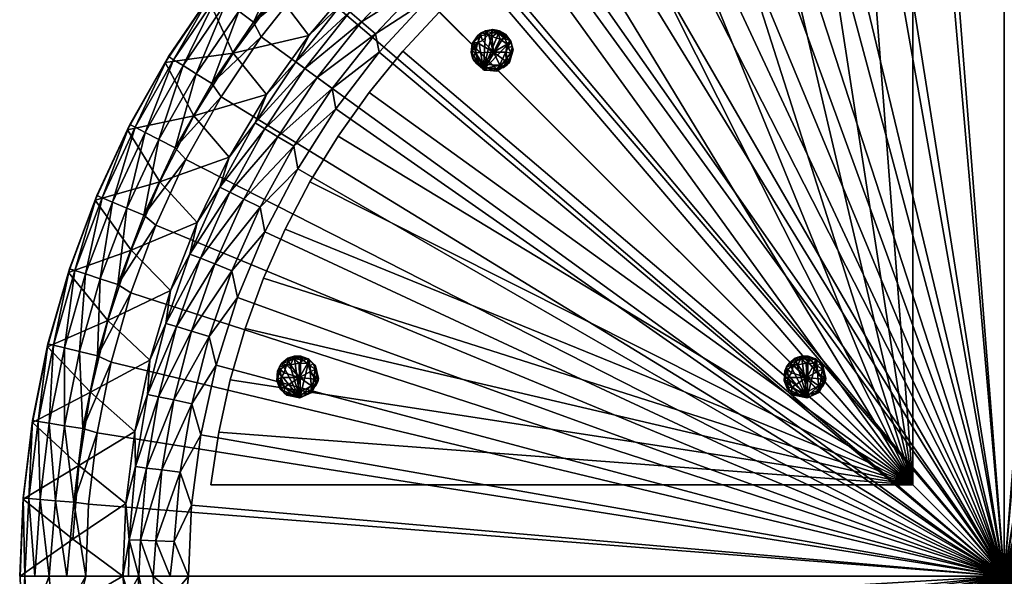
# Model space of a CAD drawing. Header units: millimetres. Extents: x -587 to 597, y -588 to 596.
# Tile 3 of 5: x -587 to 5, y 4 to 339. Entities that reach past the tile are written whole.
import ezdxf

# ---------------------------------------------------------------- set-up
doc = ezdxf.new("R2010")
doc.units = ezdxf.units.MM
doc.layers.get('0').update_dxf_attribs({"true_color": 0x5890e1})

msp = doc.modelspace()

# ---------------------------------------------------------------- meshes
at = {"color": 41, "true_color": 0xfcecad}
mesh = msp.add_polyface(dxfattribs=at)
corners = [(-38.89, 531.87, 40.3), (4.88, 533.68, 40.3), (-6.15, 530.22, 29.89), (4.88, 530.24, 29.71), (4.88, 524.02, 20.48), (-6.01, 523.5, 20.03), (4.88, 515.49, 13.32), (-5.81, 514.18, 12.6), (4.88, 505.32, 8.79), (-5.58, 503.08, 8.24), (4.88, 494.29, 7.24), (-37.89, 492.42, 7.24), (-47.34, 500.46, 8.24), (-80.33, 486.84, 7.24), (-88.73, 494.34, 8.24), (-122.12, 477.57, 7.24), (-90.81, 505.25, 12.6), (-92.56, 514.4, 20.03), (-48.5, 511.49, 12.6), (-93.82, 521, 29.89), (-49.48, 520.77, 20.03), (-125.25, 517.46, 40.3), (-82.37, 526.45, 40.3), (-50.18, 527.45, 29.89), (4.88, 3.61, 437.24), (4.88, 595.4, 390.3), (4.88, 556.01, 437.24), (-6.27, 564.14, 213.65), (-50.77, 561.48, 213.65), (-94.91, 555.3, 213.65)]
mesh.append_faces([[corners[k] for k in face] for face in [(24, 25, 26)]], dxfattribs={"vtx0": -1, "vtx1": -1, "color": 41})
mesh.append_faces([[corners[k] for k in face] for face in [(2, 4, 5), (5, 6, 7), (7, 8, 9), (9, 11, 12), (12, 13, 14), (14, 16, 12), (16, 17, 18), (16, 18, 12), (12, 18, 9), (17, 19, 20), (17, 20, 18), (18, 20, 7), (18, 7, 9), (19, 22, 23), (19, 23, 20), (20, 23, 5), (20, 5, 7), (23, 0, 2), (23, 2, 5)]], dxfattribs={"vtx0": -1, "vtx1": -1, "vtx2": -1, "color": 41})
mesh.append_faces([[corners[k] for k in face] for face in [(2, 1, 3), (2, 3, 4), (5, 4, 6), (7, 6, 8), (9, 8, 10), (9, 10, 11), (12, 11, 13), (14, 13, 15), (10, 6, 4), (10, 4, 3), (24, 1, 25), (27, 1, 0), (28, 0, 22), (29, 22, 21)]], dxfattribs={"vtx0": -1, "vtx2": -1, "color": 41})
mesh.append_faces([[corners[k] for k in face] for face in [(8, 6, 10)]], dxfattribs={"vtx1": -1, "color": 41})
mesh.append_faces([[corners[k] for k in face] for face in [(0, 1, 2), (21, 22, 19), (22, 0, 23), (3, 1, 10)]], dxfattribs={"vtx1": -1, "vtx2": -1, "color": 41})
mesh = msp.add_polyface(dxfattribs=at)
corners = [(4.88, 533.68, 40.3), (4.88, 3.61, 437.24), (4.88, 595.4, 390.3), (4.88, 3.61, 7.24), (188.79, 468.11, 8.24), (227.01, 451.09, 8.24), (222.26, 521.11, 436.24), (180.45, 536.74, 436.24), (534.96, 3.61, 40.3), (486.06, 137.95, 8.24), (495.62, 97.22, 8.24), (435.66, 363.45, 436.24), (405.71, 396.54, 436.24), (361.82, 353.15, 8.24), (389.82, 322.05, 8.24), (429.83, 248.95, 7.24), (456.92, 216.32, 8.24), (4.88, 494.29, 7.24), (47.65, 492.42, 7.24), (301.48, 480.14, 436.24), (262.68, 502.2, 436.24), (49.48, 563.13, 436.24), (4.88, 556.01, 437.24), (298.53, 407.78, 8.24), (331.32, 381.79, 8.24), (137.54, 549.01, 436.24), (93.79, 557.82, 436.24), (473.13, 177.75, 8.24), (373.22, 427.14, 436.24), (338.41, 455.07, 436.24), (487.22, 290.68, 436.24), (462.89, 328.09, 436.24), (501.73, 55.83, 8.24), (495.57, 3.61, 7.24), (415.12, 288.73, 8.24), (90.09, 486.84, 7.24), (149.28, 481.87, 8.24), (263.68, 430.93, 8.24), (508.5, 251.45, 436.24), (344.66, 397.25, 20.03), (310.53, 424.3, 20.03)]
mesh.append_faces([[corners[k] for k in face] for face in [(0, 1, 2), (0, 3, 1), (3, 4, 5), (6, 7, 1), (3, 8, 1), (9, 10, 3), (11, 12, 1), (13, 14, 3), (15, 16, 3), (17, 18, 3), (1, 19, 20), (1, 21, 22), (3, 23, 24), (1, 25, 26), (3, 27, 9), (1, 28, 29), (1, 30, 31), (3, 32, 33), (3, 14, 34), (3, 24, 13), (3, 34, 15), (3, 16, 27), (3, 35, 36), (37, 23, 3), (1, 7, 25), (1, 20, 6), (29, 19, 1), (1, 12, 28), (1, 31, 11), (38, 30, 1), (3, 10, 32), (26, 21, 1), (0, 17, 3), (2, 1, 22), (3, 5, 37), (36, 4, 3), (3, 18, 35), (39, 24, 40)]], dxfattribs={"color": 41})
mesh = msp.add_polyface(dxfattribs=at)
corners = [(-342.09, 350.57, 7.24), (-344.66, 360.55, 8.24), (-310.53, 379.49, 7.24), (-485.81, 3.61, 7.24), (-483.94, 46.37, 7.24), (4.88, 3.61, 7.24), (-478.35, 88.81, 7.24), (-469.09, 130.61, 7.24), (-456.21, 171.43, 7.24), (-439.83, 210.98, 7.24), (-420.07, 248.95, 7.24), (-397.07, 285.05, 7.24), (-371.01, 319.01, 7.24), (-276.57, 405.55, 7.24), (-240.46, 428.55, 7.24), (-202.49, 448.32, 7.24), (-162.94, 464.7, 7.24), (-122.12, 477.57, 7.24), (-80.33, 486.84, 7.24), (-37.89, 492.42, 7.24), (4.88, 494.29, 7.24), (4.88, 533.68, 40.3), (4.88, 3.61, 437.24), (4.88, 556.01, 437.24), (-38.46, 554.3, 437.24), (-81.53, 549.21, 437.24), (-124.07, 540.74, 437.24), (-165.82, 528.97, 437.24), (-206.51, 513.96, 437.24), (-245.9, 495.8, 437.24), (-283.75, 474.6, 437.24), (-319.81, 450.51, 437.24), (-353.87, 423.65, 437.24), (-385.73, 394.21, 437.24), (-415.17, 362.36, 437.24), (-442.02, 328.3, 437.24), (-466.12, 292.23, 437.24), (-487.31, 254.39, 437.24), (-505.47, 215, 437.24), (-520.48, 174.31, 437.24), (-525.2, 3.61, 40.3)]
mesh.append_faces([[corners[k] for k in face] for face in [(5, 19, 20)]], dxfattribs={"vtx0": -1, "color": 41})
mesh.append_faces([[corners[k] for k in face] for face in [(0, 1, 2), (20, 21, 5), (5, 21, 22)]], dxfattribs={"vtx0": -1, "vtx1": -1, "color": 41})
mesh.append_faces([[corners[k] for k in face] for face in [(5, 4, 6), (5, 6, 7), (5, 8, 9), (5, 9, 10), (5, 11, 12), (5, 12, 0), (5, 2, 13), (5, 13, 14), (5, 15, 16), (5, 16, 17), (5, 18, 19), (22, 24, 25), (22, 25, 26), (22, 27, 28), (22, 28, 29), (22, 30, 31), (22, 31, 32), (22, 33, 34), (22, 34, 35), (22, 36, 37), (22, 37, 38), (40, 3, 5), (40, 5, 22)]], dxfattribs={"vtx0": -1, "vtx2": -1, "color": 41})
mesh.append_faces([[corners[k] for k in face] for face in [(3, 4, 5), (23, 24, 22)]], dxfattribs={"vtx1": -1, "color": 41})
mesh.append_faces([[corners[k] for k in face] for face in [(7, 8, 5), (10, 11, 5), (0, 2, 5), (14, 15, 5), (17, 18, 5), (26, 27, 22), (29, 30, 22), (32, 33, 22), (35, 36, 22), (38, 39, 22)]], dxfattribs={"vtx1": -1, "vtx2": -1, "color": 41})
mesh = msp.add_polyface(dxfattribs=at)
corners = [(-472.32, 58.61, 7.24), (-467.57, 90.46, 7.24), (-460.68, 121.93, 7.24), (-451.71, 152.86, 7.24), (-440.68, 183.12, 7.24), (-427.65, 212.58, 7.24), (-412.67, 241.1, 7.24), (-395.82, 268.54, 7.24), (-377.16, 294.8, 7.24), (-356.79, 319.75, 7.24), (-334.79, 343.28, 7.24), (-311.26, 365.27, 7.24), (-286.31, 385.65, 7.24), (-260.06, 404.3, 7.24), (-232.61, 421.16, 7.24), (-204.09, 436.13, 7.24), (-174.64, 449.17, 7.24), (-144.37, 460.19, 7.24), (-113.44, 469.17, 7.24), (-81.98, 476.05, 7.24), (-50.12, 480.81, 7.24), (-50.12, 480.81, 6.24), (-81.98, 476.05, 6.24), (-113.44, 469.17, 6.24), (-144.37, 460.19, 6.24), (-174.64, 449.17, 6.24), (-204.09, 436.13, 6.24), (-232.61, 421.16, 6.24), (-260.06, 404.3, 6.24), (-286.31, 385.65, 6.24), (-311.26, 365.27, 6.24), (-334.79, 343.28, 6.24), (-356.79, 319.75, 6.24), (-377.16, 294.8, 6.24), (-395.82, 268.54, 6.24), (-412.67, 241.1, 6.24), (-427.65, 212.58, 6.24), (-440.68, 183.12, 6.24), (-451.71, 152.86, 6.24), (-460.68, 121.93, 6.24), (-467.57, 90.46, 6.24), (-472.32, 58.61, 6.24), (-50.12, 58.61, 7.24), (-50.12, 58.61, 6.24)]
mesh.append_faces([[corners[k] for k in face] for face in [(22, 20, 21), (43, 0, 41), (21, 42, 43), (42, 1, 0), (40, 43, 41)]], dxfattribs={"vtx0": -1, "color": 41})
mesh.append_faces([[corners[k] for k in face] for face in [(40, 2, 39), (39, 3, 38), (38, 4, 37), (37, 5, 36), (36, 6, 35), (35, 7, 34), (34, 8, 33), (33, 9, 32), (32, 10, 31), (31, 11, 30), (30, 12, 29), (29, 13, 28), (28, 14, 27), (27, 15, 26), (26, 16, 25), (25, 17, 24), (24, 18, 23), (23, 19, 22), (22, 43, 23), (23, 43, 24), (24, 43, 25), (25, 43, 26), (26, 43, 27), (27, 43, 28), (28, 43, 29), (29, 43, 30), (30, 43, 31), (31, 43, 32), (32, 43, 33), (33, 43, 34), (34, 43, 35), (35, 43, 36), (36, 43, 37), (37, 43, 38), (38, 43, 39), (39, 43, 40)]], dxfattribs={"vtx0": -1, "vtx1": -1, "color": 41})
mesh.append_faces([[corners[k] for k in face] for face in [(40, 0, 1), (40, 1, 2), (39, 2, 3), (38, 3, 4), (37, 4, 5), (36, 5, 6), (35, 6, 7), (34, 7, 8), (33, 8, 9), (32, 9, 10), (31, 10, 11), (30, 11, 12), (29, 12, 13), (28, 13, 14), (27, 14, 15), (26, 15, 16), (25, 16, 17), (24, 17, 18), (23, 18, 19), (22, 19, 20), (42, 19, 18), (42, 18, 17), (42, 16, 15), (42, 15, 14), (42, 13, 12), (42, 12, 11), (42, 10, 9), (42, 9, 8), (42, 7, 6), (42, 6, 5), (42, 4, 3), (42, 3, 2)]], dxfattribs={"vtx0": -1, "vtx2": -1, "color": 41})
mesh.append_faces([[corners[k] for k in face] for face in [(41, 0, 40), (42, 0, 43), (20, 42, 21), (20, 19, 42), (21, 43, 22)]], dxfattribs={"vtx1": -1, "color": 41})
mesh.append_faces([[corners[k] for k in face] for face in [(17, 16, 42), (14, 13, 42), (11, 10, 42), (8, 7, 42), (5, 4, 42), (2, 1, 42)]], dxfattribs={"vtx1": -1, "vtx2": -1, "color": 41})
mesh = msp.add_polyface(dxfattribs=at)
corners = [(-438.88, 293.53, 40.3), (-421.25, 313.21, 29.89), (-445.66, 276.46, 29.89), (-461.31, 255.9, 40.3), (-439.92, 272.98, 20.03), (-466.91, 237.81, 29.89), (-499.71, 312.82, 390.3), (-497.68, 316.41, 391.28), (-473.89, 351.45, 390.3), (-471.24, 355.35, 391.28), (-445.12, 387.94, 390.3), (-415.17, 362.36, 437.24), (-446.58, 337.13, 436.24), (-442.02, 328.3, 437.24), (-471.65, 300.21, 436.24), (-466.12, 292.23, 437.24), (-493.71, 261.41, 436.24), (-487.31, 254.39, 437.24), (-497.68, 316.41, 403.2), (-494.69, 314.55, 414.6), (-471.24, 355.35, 403.2), (-441.79, 392.06, 391.28), (-488.99, 311, 424.45), (-468.41, 353.26, 414.6), (-441.79, 392.06, 403.2), (-503.57, 266.51, 431.88), (-481.08, 306.07, 431.88), (-463.01, 349.27, 424.45), (-439.13, 389.76, 414.6), (-455.51, 343.73, 431.88), (-434.07, 385.35, 424.45), (-427.03, 379.23, 431.88), (-432.46, 354.41, 213.65), (-458.94, 318.55, 213.65), (-482.5, 280.7, 213.65), (-502.98, 241.11, 213.65), (-413.43, 329.19, 40.3)]
mesh.append_faces([[corners[k] for k in face] for face in [(0, 2, 3), (6, 7, 8), (8, 9, 10), (11, 12, 13), (13, 14, 15), (15, 16, 17), (10, 32, 8), (8, 33, 6), (3, 34, 0), (0, 33, 36)]], dxfattribs={"vtx0": -1, "vtx1": -1, "color": 41})
mesh.append_faces([[corners[k] for k in face] for face in [(0, 1, 2), (2, 4, 5), (8, 7, 9), (13, 12, 14), (15, 14, 16), (7, 18, 9), (18, 19, 20), (18, 20, 9), (9, 20, 21), (19, 22, 23), (19, 23, 20), (20, 23, 24), (25, 16, 26), (25, 26, 22), (22, 26, 27), (22, 27, 23), (23, 27, 28), (16, 14, 26), (26, 14, 29), (26, 29, 27), (27, 29, 30), (14, 12, 29), (29, 12, 31), (29, 31, 30), (8, 32, 33), (6, 33, 34), (3, 35, 34), (0, 34, 33), (36, 33, 32)]], dxfattribs={"vtx0": -1, "vtx1": -1, "vtx2": -1, "color": 41})
mesh = msp.add_polyface(dxfattribs=at)
corners = [(-363.65, 379.94, 29.89), (-358.95, 375.14, 20.03), (-393.85, 347.78, 29.89), (-385.11, 362.62, 40.3), (-413.43, 329.19, 40.3), (-421.25, 313.21, 29.89), (-438.88, 293.53, 40.3), (-420.07, 248.95, 7.24), (-442.61, 225.74, 8.24), (-422.45, 262.41, 8.24), (-397.07, 285.05, 7.24), (-399.29, 297.26, 8.24), (-371.01, 319.01, 7.24), (-373.3, 330.05, 8.24), (-342.09, 350.57, 7.24), (-344.66, 360.55, 8.24), (-352.43, 368.48, 12.6), (-388.76, 343.39, 20.03), (-381.71, 337.3, 12.6), (-415.81, 309.26, 20.03), (-445.66, 276.46, 29.89), (-408.27, 303.78, 12.6), (-439.92, 272.98, 20.03), (-431.94, 268.16, 12.6), (-415.17, 362.36, 437.24), (-418.66, 371.95, 436.24), (-446.58, 337.13, 436.24), (-427.03, 379.23, 431.88), (4.88, 3.61, 437.24), (-520.48, 174.31, 437.24), (-532.26, 132.56, 437.24), (-540.72, 90.02, 437.24), (-545.82, 46.95, 437.24), (-547.52, 3.61, 437.24), (-525.2, 3.61, 40.3), (-586.91, 3.61, 390.3), (-432.46, 354.41, 213.65), (-403.2, 388.04, 213.65)]
mesh.append_faces([[corners[k] for k in face] for face in [(28, 32, 33)]], dxfattribs={"vtx0": -1, "color": 41})
mesh.append_faces([[corners[k] for k in face] for face in [(3, 2, 4), (4, 5, 6), (7, 9, 10), (10, 11, 12), (12, 13, 14), (34, 28, 35), (4, 36, 3)]], dxfattribs={"vtx0": -1, "vtx1": -1, "color": 41})
mesh.append_faces([[corners[k] for k in face] for face in [(0, 1, 2), (0, 2, 3), (4, 2, 5), (7, 8, 9), (10, 9, 11), (12, 11, 13), (14, 13, 15), (1, 16, 17), (1, 17, 2), (2, 17, 5), (16, 15, 18), (16, 18, 17), (17, 18, 19), (17, 19, 5), (5, 19, 20), (15, 13, 18), (18, 13, 21), (18, 21, 19), (19, 21, 22), (19, 22, 20), (13, 11, 21), (21, 11, 23), (21, 23, 22), (11, 9, 23), (24, 25, 26), (26, 25, 27), (3, 36, 37)]], dxfattribs={"vtx0": -1, "vtx1": -1, "vtx2": -1, "color": 41})
mesh.append_faces([[corners[k] for k in face] for face in [(28, 29, 30), (28, 30, 31), (35, 28, 33)]], dxfattribs={"vtx0": -1, "vtx2": -1, "color": 41})
mesh.append_faces([[corners[k] for k in face] for face in [(31, 32, 28)]], dxfattribs={"vtx1": -1, "vtx2": -1, "color": 41})
at = {"color": 18, "true_color": 0x050505}
mesh = msp.add_polyface(dxfattribs=at)
corners = [(-314.51, 324.69, 2.44), (-302.45, 308.21, 1.75), (-303.27, 330.71, 0.64), (-294.72, 313.51, 0.64), (-295.21, 327.13, 0.64), (-313.05, 318.62, 0.25), (-311.21, 312.07, 1.14), (-293.4, 321.96, 0.25), (-302.28, 319.16, -0.11), (-299.72, 330.8, 1.14), (-308.33, 308.42, 6.24), (-291.43, 318.56, 1.75), (-311.77, 329.17, 3.19), (-307.22, 331.9, 3.19), (-305.9, 309.7, 0.64), (-314.94, 315.67, 3.19), (-296.32, 309.88, 2.44), (-292.27, 326.2, 3.19), (-295.16, 329.88, 6.24), (-298.51, 311.22, 0.25), (-311.94, 324.78, 0.25), (-291.16, 322.41, 2.44), (-303.29, 332.28, 2.44), (-292.72, 312.82, 6.24), (-308.62, 311.67, 0.25), (-293.09, 313.84, 1.75), (-314.23, 313.78, 6.24), (-305.37, 329.75, 0.25), (-307.64, 308.31, 3.19), (-310.01, 329.05, 1.14), (-294.03, 323.99, 0.25), (-300.39, 307.64, 6.24), (-295.23, 328.8, 1.75), (-312.75, 312.38, 2.44), (-294.18, 315.75, 0.25), (-313.43, 323.02, 0.64), (-290.49, 320.48, 6.24), (-315.16, 324.23, 6.24), (-315.01, 319.61, 1.75), (-300.64, 332.31, 3.19), (-291.81, 325.68, 6.24), (-300.11, 309.14, 1.14), (-309.64, 330.77, 3.19), (-298.23, 326.82, -0.1), (-302.62, 332.72, 6.24), (-315.83, 318.9, 6.24), (-294.12, 311.36, 3.19), (-294.84, 318.99, -0.1), (-308.93, 326.15, -0.1), (-303.25, 328.43, -0.1), (-298.66, 331.9, 6.24)]
mesh.append_faces([[corners[k] for k in face] for face in [(12, 10, 13), (43, 30, 8), (40, 31, 36), (8, 3, 19), (49, 43, 8), (44, 10, 50), (45, 10, 37), (8, 48, 27), (8, 19, 24), (26, 33, 10), (8, 47, 3), (36, 31, 23), (5, 20, 8), (8, 24, 5), (9, 43, 49), (18, 10, 40), (40, 10, 31), (28, 14, 1), (3, 47, 34), (21, 7, 17), (27, 48, 29), (37, 10, 12), (27, 29, 42), (9, 2, 22), (28, 6, 24), (6, 5, 24), (38, 0, 35), (15, 5, 6), (19, 3, 16), (23, 25, 36), (18, 17, 32), (4, 17, 30), (50, 39, 44), (50, 32, 39), (41, 19, 16), (14, 19, 41), (29, 20, 0), (35, 0, 20), (36, 25, 11), (11, 7, 21), (13, 10, 44), (13, 22, 2), (23, 46, 25), (23, 41, 16), (24, 19, 14), (28, 24, 14), (34, 25, 3), (46, 3, 25), (26, 15, 33), (45, 0, 38), (27, 13, 2), (8, 27, 49), (10, 28, 1), (10, 33, 28), (12, 29, 0), (12, 42, 29), (7, 30, 17), (8, 30, 47), (31, 41, 23), (10, 1, 31), (32, 17, 4), (9, 32, 4), (6, 28, 33), (15, 6, 33), (34, 47, 11), (11, 25, 34), (20, 5, 35), (35, 5, 38), (36, 11, 21), (36, 21, 40), (37, 0, 45), (37, 12, 0), (45, 38, 15), (38, 5, 15), (32, 9, 39), (9, 22, 39), (40, 21, 17), (40, 17, 18), (31, 1, 41), (1, 14, 41), (13, 42, 12), (42, 13, 27), (30, 43, 4), (4, 43, 9), (44, 39, 22), (44, 22, 13), (26, 10, 45), (45, 15, 26), (16, 3, 46), (23, 16, 46), (30, 7, 47), (11, 47, 7), (20, 48, 8), (29, 48, 20), (27, 2, 49), (2, 9, 49), (50, 10, 18), (18, 32, 50)]], dxfattribs={"color": 18})
at = {"color": 41, "true_color": 0xfcecad}
mesh = msp.add_polyface(dxfattribs=at)
corners = [(-554.03, 187.67, 414.6), (-537.64, 231.49, 414.6), (-540.88, 232.85, 403.2), (-520.94, 275.49, 403.2), (-520.94, 275.49, 391.28), (-497.68, 316.41, 391.28), (-499.71, 312.82, 390.3), (-487.31, 254.39, 437.24), (-493.71, 261.41, 436.24), (-512.62, 220.98, 436.24), (-505.47, 215, 437.24), (-528.25, 179.18, 436.24), (-522.41, 272.27, 390.3), (-540.88, 232.85, 391.28), (-557.37, 188.77, 403.2), (-541.86, 230.08, 390.3), (-557.37, 188.77, 391.28), (-557.95, 186.48, 390.3), (-547.65, 185.57, 424.45), (-531.45, 228.89, 424.45), (-517.82, 273.87, 414.6), (-497.68, 316.41, 403.2), (-538.8, 182.65, 431.88), (-522.85, 225.28, 431.88), (-511.85, 270.79, 424.45), (-494.69, 314.55, 414.6), (-503.57, 266.51, 431.88), (-488.99, 311, 424.45), (-482.5, 280.7, 213.65), (-502.98, 241.11, 213.65), (-520.24, 200.01, 213.65), (-480.55, 216.54, 40.3)]
mesh.append_faces([[corners[k] for k in face] for face in [(7, 9, 10), (6, 28, 12), (12, 29, 15), (15, 30, 17)]], dxfattribs={"vtx0": -1, "vtx1": -1, "color": 41})
mesh.append_faces([[corners[k] for k in face] for face in [(0, 1, 2), (2, 1, 3), (2, 3, 4), (4, 3, 5), (4, 5, 6), (7, 8, 9), (10, 9, 11), (4, 12, 13), (4, 13, 2), (2, 13, 14), (2, 14, 0), (13, 15, 16), (13, 16, 14), (18, 19, 1), (1, 19, 20), (1, 20, 3), (3, 20, 21), (3, 21, 5), (22, 23, 19), (19, 23, 24), (19, 24, 20), (20, 24, 25), (20, 25, 21), (11, 9, 23), (23, 9, 26), (23, 26, 24), (24, 26, 27), (24, 27, 25), (9, 8, 26), (12, 28, 29), (15, 29, 30), (31, 30, 29)]], dxfattribs={"vtx0": -1, "vtx1": -1, "vtx2": -1, "color": 41})
mesh.append_faces([[corners[k] for k in face] for face in [(6, 12, 4), (12, 15, 13), (15, 17, 16)]], dxfattribs={"vtx1": -1, "vtx2": -1, "color": 41})
mesh = msp.add_polyface(dxfattribs=at)
corners = [(-461.31, 255.9, 40.3), (-445.66, 276.46, 29.89), (-466.91, 237.81, 29.89), (-480.55, 216.54, 40.3), (-484.86, 197.51, 29.89), (-496.48, 175.72, 40.3), (-496.83, 3.61, 8.79), (-494.27, 24.53, 8.24), (-485.81, 3.61, 7.24), (-483.94, 46.37, 7.24), (-490.77, 66.22, 8.24), (-478.35, 88.81, 7.24), (-483.79, 107.48, 8.24), (-469.09, 130.61, 7.24), (-473.38, 148, 8.24), (-456.21, 171.43, 7.24), (-459.62, 187.52, 8.24), (-439.83, 210.98, 7.24), (-442.61, 225.74, 8.24), (-420.07, 248.95, 7.24), (-439.92, 272.98, 20.03), (-431.94, 268.16, 12.6), (-460.9, 234.82, 20.03), (-422.45, 262.41, 8.24), (-452.55, 230.68, 12.6), (-478.61, 195.03, 20.03), (-499.36, 155.85, 29.89), (-469.94, 191.6, 12.6), (-492.93, 153.91, 20.03), (-484.01, 151.21, 12.6), (-494.65, 109.78, 12.6), (-501.78, 67.61, 12.6), (-502.98, 241.11, 213.65)]
mesh.append_faces([[corners[k] for k in face] for face in [(0, 2, 3), (3, 4, 5), (6, 7, 8), (8, 7, 9), (9, 10, 11), (11, 12, 13), (13, 14, 15), (15, 16, 17), (17, 18, 19), (3, 32, 0)]], dxfattribs={"vtx0": -1, "vtx1": -1, "color": 41})
mesh.append_faces([[corners[k] for k in face] for face in [(0, 1, 2), (3, 2, 4), (9, 7, 10), (11, 10, 12), (13, 12, 14), (15, 14, 16), (17, 16, 18), (20, 21, 22), (20, 22, 2), (2, 22, 4), (21, 23, 24), (21, 24, 22), (22, 24, 25), (22, 25, 4), (4, 25, 26), (23, 18, 24), (24, 18, 27), (24, 27, 25), (25, 27, 28), (25, 28, 26), (18, 16, 27), (27, 16, 29), (27, 29, 28), (16, 14, 29), (29, 14, 30), (14, 12, 30), (30, 12, 31), (12, 10, 31)]], dxfattribs={"vtx0": -1, "vtx1": -1, "vtx2": -1, "color": 41})
mesh = msp.add_polyface(dxfattribs=at)
corners = [(4.88, 3.61, 437.24), (534.96, 3.61, 40.3), (596.67, 3.61, 390.3), (526.6, 210.65, 436.24), (508.5, 251.45, 436.24), (565.18, 37.07, 436.24), (560.75, 81.48, 436.24), (552.81, 125.4, 436.24), (541.4, 168.54, 436.24), (555.09, 221.96, 403.2), (570.7, 177.55, 403.2), (498.57, 187.21, 29.89), (512.2, 145.25, 29.89), (495.57, 3.61, 7.24), (4.88, 3.61, 7.24), (522.28, 102.3, 29.89), (528.72, 58.66, 29.89), (512.77, 56.99, 12.6), (525.29, 3.61, 20.48), (557.28, 3.61, 437.24), (496.75, 140.94, 12.6), (506.52, 99.3, 12.6), (483.54, 181.62, 12.6), (531.49, 14.64, 29.89), (582.73, 132.05, 403.2), (481.48, 227.87, 29.89), (516.76, 3.61, 13.32), (504.36, 14.07, 8.24), (501.73, 55.83, 8.24), (495.62, 97.22, 8.24), (486.06, 137.95, 8.24), (473.13, 177.75, 8.24), (466.96, 221.05, 12.6), (456.92, 216.32, 8.24)]
mesh.append_faces([[corners[k] for k in face] for face in [(0, 1, 2), (0, 3, 4), (0, 5, 6), (7, 8, 0), (9, 10, 11), (11, 10, 12), (13, 1, 14), (15, 16, 17), (17, 16, 18), (0, 2, 19), (19, 5, 0), (11, 12, 20), (20, 12, 21), (0, 8, 3), (22, 11, 20), (0, 6, 7), (21, 15, 17), (16, 23, 18), (12, 24, 15), (12, 15, 21), (25, 11, 22), (17, 26, 27), (18, 1, 13), (28, 17, 27), (21, 17, 28), (29, 21, 28), (20, 21, 29), (22, 20, 30), (30, 20, 29), (31, 22, 30), (32, 22, 31), (33, 32, 31), (17, 18, 26), (13, 26, 18), (23, 1, 18), (16, 1, 23), (27, 13, 28), (26, 13, 27)]], dxfattribs={"color": 41})
mesh = msp.add_polyface(dxfattribs=at)
corners = [(-496.48, 175.72, 40.3), (-484.86, 197.51, 29.89), (-499.36, 155.85, 29.89), (-508.98, 133.73, 40.3), (-510.33, 113.12, 29.89), (-492.93, 153.91, 20.03), (-484.01, 151.21, 12.6), (-503.76, 111.72, 20.03), (-494.65, 109.78, 12.6), (-560.29, 94.27, 431.88), (-551.3, 138.89, 431.88), (-560.36, 141.09, 424.45), (-547.65, 185.57, 424.45), (-554.03, 187.67, 414.6), (-537.64, 231.49, 414.6), (-505.47, 215, 437.24), (-528.25, 179.18, 436.24), (-520.48, 174.31, 437.24), (-540.52, 136.27, 436.24), (-532.26, 132.56, 437.24), (-557.37, 188.77, 403.2), (-566.89, 142.68, 414.6), (-569.5, 95.75, 424.45), (-557.37, 188.77, 391.28), (-570.3, 143.51, 403.2), (-576.13, 96.81, 414.6), (-557.95, 186.48, 390.3), (-570.3, 143.51, 391.28), (-579.6, 97.37, 403.2), (-570.56, 141.76, 390.3), (-579.6, 97.37, 391.28), (-549.33, 92.52, 436.24), (-538.8, 182.65, 431.88), (-531.45, 228.89, 424.45), (-522.85, 225.28, 431.88), (-520.24, 200.01, 213.65), (-534.18, 157.66, 213.65), (-544.72, 114.35, 213.65), (-480.55, 216.54, 40.3)]
mesh.append_faces([[corners[k] for k in face] for face in [(0, 2, 3), (15, 16, 17), (17, 18, 19), (26, 36, 29), (3, 36, 0), (0, 35, 38)]], dxfattribs={"vtx0": -1, "vtx1": -1, "color": 41})
mesh.append_faces([[corners[k] for k in face] for face in [(0, 1, 2), (3, 2, 4), (2, 5, 4), (5, 6, 7), (5, 7, 4), (6, 8, 7), (9, 10, 11), (11, 10, 12), (11, 12, 13), (13, 12, 14), (17, 16, 18), (13, 20, 21), (13, 21, 11), (11, 21, 22), (20, 23, 24), (20, 24, 21), (21, 24, 25), (23, 26, 27), (23, 27, 24), (24, 27, 28), (27, 29, 30), (31, 18, 10), (10, 18, 32), (10, 32, 12), (12, 32, 33), (18, 16, 32), (32, 16, 34), (26, 35, 36), (29, 36, 37), (3, 37, 36), (0, 36, 35)]], dxfattribs={"vtx0": -1, "vtx1": -1, "vtx2": -1, "color": 41})
mesh.append_faces([[corners[k] for k in face] for face in [(26, 29, 27)]], dxfattribs={"vtx1": -1, "vtx2": -1, "color": 41})
mesh = msp.add_polyface(dxfattribs=at)
corners = [(-508.98, 133.73, 40.3), (-510.33, 113.12, 29.89), (-517.97, 90.85, 40.3), (-517.69, 69.62, 29.89), (-523.39, 47.38, 40.3), (-503.76, 111.72, 20.03), (-494.65, 109.78, 12.6), (-511.03, 68.78, 20.03), (-521.38, 25.66, 29.89), (-501.78, 67.61, 12.6), (-514.67, 25.38, 20.03), (-490.77, 66.22, 8.24), (-505.36, 24.99, 12.6), (-545.82, 46.95, 437.24), (-540.72, 90.02, 437.24), (-554.65, 48.2, 436.24), (-549.33, 92.52, 436.24), (-560.29, 94.27, 431.88), (-551.3, 138.89, 431.88), (-532.26, 132.56, 437.24), (-540.52, 136.27, 436.24), (-560.36, 141.09, 424.45), (-569.5, 95.75, 424.45), (-565.71, 49.08, 431.88), (-566.89, 142.68, 414.6), (-576.13, 96.81, 414.6), (-575, 49.82, 424.45), (-570.3, 143.51, 403.2), (-579.6, 97.37, 403.2), (-581.7, 50.36, 414.6), (-570.3, 143.51, 391.28), (-579.6, 97.37, 391.28), (-585.2, 50.64, 403.2), (-570.56, 141.76, 390.3), (-579.63, 96.18, 390.3), (-585.2, 50.64, 391.28), (-585.09, 50.04, 390.3), (-544.72, 114.35, 213.65), (-551.78, 70.33, 213.65), (-555.32, 25.9, 213.65)]
mesh.append_faces([[corners[k] for k in face] for face in [(0, 1, 2), (2, 3, 4), (19, 16, 14), (33, 37, 34), (34, 38, 36), (4, 38, 2), (2, 37, 0)]], dxfattribs={"vtx0": -1, "vtx1": -1, "color": 41})
mesh.append_faces([[corners[k] for k in face] for face in [(2, 1, 3), (1, 5, 3), (5, 6, 7), (5, 7, 3), (3, 7, 8), (6, 9, 7), (7, 9, 10), (9, 11, 12), (15, 14, 16), (15, 16, 17), (17, 16, 18), (19, 20, 16), (21, 22, 17), (17, 22, 23), (17, 23, 15), (24, 25, 22), (22, 25, 26), (22, 26, 23), (27, 28, 25), (25, 28, 29), (25, 29, 26), (30, 31, 28), (28, 31, 32), (28, 32, 29), (31, 34, 35), (31, 35, 32), (34, 37, 38), (36, 38, 39), (2, 38, 37)]], dxfattribs={"vtx0": -1, "vtx1": -1, "vtx2": -1, "color": 41})
mesh.append_faces([[corners[k] for k in face] for face in [(13, 14, 15), (33, 34, 31), (34, 36, 35)]], dxfattribs={"vtx1": -1, "vtx2": -1, "color": 41})
at = {"color": 18, "true_color": 0x050505}
mesh = msp.add_polyface(dxfattribs=at)
corners = [(-432.27, 121.98, 2.44), (-413.57, 113.74, 1.75), (-425.54, 132.81, 0.64), (-409.53, 122.19, 0.64), (-416.77, 133.74, 0.64), (-427.96, 117.45, 0.25), (-423.1, 112.69, 1.14), (-412.62, 130.17, 0.25), (-418.91, 123.3, -0.11), (-422.51, 134.66, 1.14), (-418.77, 110.98, 6.24), (-409.21, 128.21, 1.75), (-432.12, 127.23, 3.19), (-429.56, 131.86, 3.19), (-417.31, 113.3, 0.64), (-428.12, 113.95, 3.19), (-409.1, 118.25, 2.44), (-413.75, 134.41, 3.19), (-418.1, 136.14, 6.24), (-411.67, 118.32, 0.25), (-430.08, 123.34, 0.25), (-410.9, 131.68, 2.44), (-426.34, 134.16, 2.44), (-407.46, 122.59, 6.24), (-420.65, 113.65, 0.25), (-408.28, 123.29, 1.75), (-426.57, 112.66, 6.24), (-426.88, 130.93, 0.25), (-418.13, 111.23, 3.19), (-430.54, 128, 1.14), (-414.17, 131.61, 0.25), (-411.5, 114.27, 6.24), (-417.62, 135.18, 1.75), (-424.58, 112.19, 2.44), (-410.18, 124.4, 0.25), (-430.49, 121.07, 0.64), (-409.35, 130.34, 6.24), (-432.6, 121.25, 6.24), (-430.16, 117.33, 1.75), (-424.06, 135.51, 3.19), (-413.1, 134.19, 6.24), (-412.02, 115.72, 1.14), (-431.09, 129.68, 3.19), (-419.23, 131.96, -0.1), (-425.98, 134.88, 6.24), (-430.51, 116.31, 6.24), (-407.94, 120.63, 3.19), (-412.38, 126.87, -0.1), (-428.16, 126.03, -0.1), (-424.38, 130.84, -0.1), (-422.14, 136.14, 6.24)]
mesh.append_faces([[corners[k] for k in face] for face in [(12, 10, 13), (43, 30, 8), (40, 31, 36), (8, 3, 19), (49, 43, 8), (44, 10, 50), (45, 10, 37), (8, 48, 27), (8, 19, 24), (26, 33, 10), (8, 47, 3), (36, 31, 23), (5, 20, 8), (8, 24, 5), (9, 43, 49), (18, 10, 40), (40, 10, 31), (28, 14, 1), (3, 47, 34), (21, 7, 17), (27, 48, 29), (37, 10, 12), (27, 29, 42), (9, 2, 22), (28, 6, 24), (6, 5, 24), (38, 0, 35), (15, 5, 6), (19, 3, 16), (23, 25, 36), (18, 17, 32), (4, 17, 30), (50, 39, 44), (50, 32, 39), (41, 19, 16), (14, 19, 41), (29, 20, 0), (35, 0, 20), (36, 25, 11), (11, 7, 21), (13, 10, 44), (13, 22, 2), (23, 46, 25), (23, 41, 16), (24, 19, 14), (28, 24, 14), (34, 25, 3), (46, 3, 25), (26, 15, 33), (45, 0, 38), (27, 13, 2), (8, 27, 49), (10, 28, 1), (10, 33, 28), (12, 29, 0), (12, 42, 29), (7, 30, 17), (8, 30, 47), (31, 41, 23), (10, 1, 31), (32, 17, 4), (9, 32, 4), (6, 28, 33), (15, 6, 33), (34, 47, 11), (11, 25, 34), (20, 5, 35), (35, 5, 38), (36, 11, 21), (36, 21, 40), (37, 0, 45), (37, 12, 0), (45, 38, 15), (38, 5, 15), (32, 9, 39), (9, 22, 39), (40, 21, 17), (40, 17, 18), (31, 1, 41), (1, 14, 41), (13, 42, 12), (42, 13, 27), (30, 43, 4), (4, 43, 9), (44, 39, 22), (44, 22, 13), (26, 10, 45), (45, 15, 26), (16, 3, 46), (23, 16, 46), (30, 7, 47), (11, 47, 7), (20, 48, 8), (29, 48, 20), (27, 2, 49), (2, 9, 49), (50, 10, 18), (18, 32, 50)]], dxfattribs={"color": 18})
mesh = msp.add_polyface(dxfattribs=at)
corners = [(-127.27, 121.98, 2.44), (-108.57, 113.74, 1.75), (-120.54, 132.81, 0.64), (-104.53, 122.19, 0.64), (-111.77, 133.74, 0.64), (-122.96, 117.45, 0.25), (-118.1, 112.69, 1.14), (-107.62, 130.17, 0.25), (-113.91, 123.3, -0.11), (-117.51, 134.66, 1.14), (-113.77, 110.98, 6.24), (-104.21, 128.21, 1.75), (-127.12, 127.23, 3.19), (-124.56, 131.86, 3.19), (-112.31, 113.3, 0.64), (-123.12, 113.95, 3.19), (-104.1, 118.25, 2.44), (-108.75, 134.41, 3.19), (-113.1, 136.14, 6.24), (-106.67, 118.32, 0.25), (-125.08, 123.34, 0.25), (-105.9, 131.68, 2.44), (-121.34, 134.16, 2.44), (-102.46, 122.59, 6.24), (-115.65, 113.65, 0.25), (-103.28, 123.29, 1.75), (-121.57, 112.66, 6.24), (-121.88, 130.93, 0.25), (-113.13, 111.23, 3.19), (-125.54, 128, 1.14), (-109.17, 131.61, 0.25), (-106.5, 114.27, 6.24), (-112.62, 135.18, 1.75), (-119.58, 112.19, 2.44), (-105.18, 124.4, 0.25), (-125.49, 121.07, 0.64), (-104.35, 130.34, 6.24), (-127.6, 121.25, 6.24), (-125.16, 117.33, 1.75), (-119.06, 135.51, 3.19), (-108.1, 134.19, 6.24), (-107.02, 115.72, 1.14), (-126.09, 129.68, 3.19), (-114.23, 131.96, -0.1), (-120.98, 134.88, 6.24), (-125.51, 116.31, 6.24), (-102.94, 120.63, 3.19), (-107.38, 126.87, -0.1), (-123.16, 126.03, -0.1), (-119.38, 130.84, -0.1), (-117.14, 136.14, 6.24)]
mesh.append_faces([[corners[k] for k in face] for face in [(12, 10, 13), (43, 30, 8), (40, 31, 36), (8, 3, 19), (49, 43, 8), (44, 10, 50), (45, 10, 37), (8, 48, 27), (8, 19, 24), (26, 33, 10), (8, 47, 3), (36, 31, 23), (5, 20, 8), (8, 24, 5), (9, 43, 49), (18, 10, 40), (40, 10, 31), (28, 14, 1), (3, 47, 34), (21, 7, 17), (27, 48, 29), (37, 10, 12), (27, 29, 42), (9, 2, 22), (28, 6, 24), (6, 5, 24), (38, 0, 35), (15, 5, 6), (19, 3, 16), (23, 25, 36), (18, 17, 32), (4, 17, 30), (50, 39, 44), (50, 32, 39), (41, 19, 16), (14, 19, 41), (29, 20, 0), (35, 0, 20), (36, 25, 11), (11, 7, 21), (13, 10, 44), (13, 22, 2), (23, 46, 25), (23, 41, 16), (24, 19, 14), (28, 24, 14), (34, 25, 3), (46, 3, 25), (26, 15, 33), (45, 0, 38), (27, 13, 2), (8, 27, 49), (10, 28, 1), (10, 33, 28), (12, 29, 0), (12, 42, 29), (7, 30, 17), (8, 30, 47), (31, 41, 23), (10, 1, 31), (32, 17, 4), (9, 32, 4), (6, 28, 33), (15, 6, 33), (34, 47, 11), (11, 25, 34), (20, 5, 35), (35, 5, 38), (36, 11, 21), (36, 21, 40), (37, 0, 45), (37, 12, 0), (45, 38, 15), (38, 5, 15), (32, 9, 39), (9, 22, 39), (40, 21, 17), (40, 17, 18), (31, 1, 41), (1, 14, 41), (13, 42, 12), (42, 13, 27), (30, 43, 4), (4, 43, 9), (44, 39, 22), (44, 22, 13), (26, 10, 45), (45, 15, 26), (16, 3, 46), (23, 16, 46), (30, 7, 47), (11, 47, 7), (20, 48, 8), (29, 48, 20), (27, 2, 49), (2, 9, 49), (50, 10, 18), (18, 32, 50)]], dxfattribs={"color": 18})
at = {"color": 41, "true_color": 0xfcecad}
mesh = msp.add_polyface(dxfattribs=at)
corners = [(-523.39, 47.38, 40.3), (-517.69, 69.62, 29.89), (-521.38, 25.66, 29.89), (-525.2, 3.61, 40.3), (-521.76, 3.61, 29.71), (-515.53, 3.61, 20.48), (-514.67, 25.38, 20.03), (-507, 3.61, 13.32), (-505.36, 24.99, 12.6), (-496.83, 3.61, 8.79), (-494.27, 24.53, 8.24), (-511.03, 68.78, 20.03), (-501.78, 67.61, 12.6), (-490.77, 66.22, 8.24), (-585.09, 50.04, 390.3), (-586.91, 3.61, 390.3), (-585.2, 50.64, 391.28), (-587.25, 3.61, 401.89), (-585.2, 50.64, 403.2), (-584.25, 3.61, 413.08), (-581.7, 50.36, 414.6), (-578.16, 3.61, 422.95), (-575, 49.82, 424.45), (-569.5, 3.61, 430.66), (-565.71, 49.08, 431.88), (-558.99, 3.61, 435.56), (-554.65, 48.2, 436.24), (-547.52, 3.61, 437.24), (-545.82, 46.95, 437.24), (-485.81, 3.61, 7.24), (-555.32, 25.9, 213.65), (-551.78, 70.33, 213.65)]
mesh.append_faces([[corners[k] for k in face] for face in [(29, 7, 9), (23, 27, 25)]], dxfattribs={"vtx0": -1, "color": 41})
mesh.append_faces([[corners[k] for k in face] for face in [(0, 2, 3), (3, 2, 4), (4, 2, 5), (5, 6, 7), (7, 8, 9), (4, 29, 3), (15, 27, 17), (17, 27, 19), (19, 27, 21), (21, 27, 23), (14, 30, 15), (15, 30, 3), (3, 30, 0)]], dxfattribs={"vtx0": -1, "vtx1": -1, "color": 41})
mesh.append_faces([[corners[k] for k in face] for face in [(0, 1, 2), (5, 2, 6), (7, 6, 8), (9, 8, 10), (11, 6, 2), (12, 8, 6), (10, 8, 13), (16, 17, 18), (18, 19, 20), (20, 21, 22), (22, 23, 24), (24, 25, 26), (0, 30, 31)]], dxfattribs={"vtx0": -1, "vtx1": -1, "vtx2": -1, "color": 41})
mesh.append_faces([[corners[k] for k in face] for face in [(16, 15, 17), (18, 17, 19), (20, 19, 21), (22, 21, 23), (24, 23, 25), (26, 25, 27), (26, 27, 28), (29, 5, 7)]], dxfattribs={"vtx0": -1, "vtx2": -1, "color": 41})
mesh.append_faces([[corners[k] for k in face] for face in [(14, 15, 16), (4, 5, 29)]], dxfattribs={"vtx1": -1, "vtx2": -1, "color": 41})
mesh = msp.add_polyface(dxfattribs=at)
corners = [(-512.51, -95.09, 29.89), (-581.35, -78.52, 403.2), (-518.96, -51.45, 29.89), (-586.02, -31.68, 391.28), (-551.16, -167.33, 424.45), (-562.98, -122.61, 424.45), (-569.54, -124.07, 414.6), (-577.87, -78.03, 414.6), (-571.22, -77.1, 424.45), (-582.51, -31.47, 414.6), (-542.06, -213.45, 414.6), (-535.82, -210.97, 424.45), (-557.58, -169.31, 414.6), (-572.97, -124.83, 403.2), (-584.25, 3.61, 413.08), (-569.5, 3.61, 430.66), (-560.94, -170.34, 403.2), (-502.44, -138.04, 29.89), (-566.5, -30.52, 431.88), (-525.2, 3.61, 40.3), (-547.52, 3.61, 437.24), (-586.91, 3.61, 390.3), (-550.99, -74.27, 436.24), (-543.05, -118.18, 436.24), (-531.64, -161.33, 436.24), (-516.84, -203.44, 436.24), (-555.42, -29.86, 436.24), (-545.33, -214.74, 403.2)]
mesh.append_faces([[corners[k] for k in face] for face in [(0, 1, 2), (1, 3, 2), (4, 5, 6), (7, 8, 9), (10, 11, 12), (1, 9, 3), (6, 5, 7), (13, 1, 0), (14, 9, 15), (11, 4, 12), (5, 8, 7), (16, 13, 17), (12, 4, 6), (15, 9, 18), (8, 18, 9), (2, 3, 19), (14, 3, 9), (20, 21, 14), (8, 22, 18), (23, 22, 8), (5, 23, 8), (24, 23, 5), (4, 24, 5), (25, 24, 4), (11, 25, 4), (20, 18, 26), (26, 18, 22), (14, 15, 20), (15, 18, 20), (3, 21, 19), (21, 3, 14), (1, 7, 9), (6, 7, 1), (13, 6, 1), (12, 6, 13), (10, 12, 16), (16, 12, 13), (27, 10, 16)]], dxfattribs={"color": 41})
mesh = msp.add_polyface(dxfattribs=at)
corners = [(4.88, 3.61, 437.24), (-525.2, 3.61, 40.3), (-586.91, 3.61, 390.3), (-516.84, -203.44, 436.24), (-498.74, -244.23, 436.24), (-555.42, -29.86, 436.24), (-550.99, -74.27, 436.24), (-543.05, -118.18, 436.24), (-531.64, -161.33, 436.24), (-545.33, -214.74, 403.2), (-560.94, -170.34, 403.2), (-488.81, -180, 29.89), (-502.44, -138.04, 29.89), (-485.81, 3.61, 7.24), (4.88, 3.61, 7.24), (-512.51, -95.09, 29.89), (-518.96, -51.45, 29.89), (-503.01, -49.77, 12.6), (-515.53, 3.61, 20.48), (-547.52, 3.61, 437.24), (-486.99, -133.73, 12.6), (-496.76, -92.09, 12.6), (-473.78, -174.4, 12.6), (-457.2, -213.83, 12.6), (-471.71, -220.66, 29.89), (-521.73, -7.42, 29.89), (-572.97, -124.83, 403.2), (-507, 3.61, 13.32), (-494.6, -6.86, 8.24), (-491.97, -48.61, 8.24), (-485.86, -90.01, 8.24), (-476.3, -130.74, 8.24), (-463.37, -170.54, 8.24), (-447.16, -209.11, 8.24)]
mesh.append_faces([[corners[k] for k in face] for face in [(0, 1, 2), (0, 3, 4), (0, 5, 6), (7, 8, 0), (9, 10, 11), (11, 10, 12), (13, 1, 14), (15, 16, 17), (17, 16, 18), (0, 2, 19), (19, 5, 0), (11, 12, 20), (20, 12, 21), (0, 8, 3), (22, 11, 20), (23, 24, 22), (0, 6, 7), (21, 15, 17), (16, 25, 18), (12, 26, 15), (12, 15, 21), (24, 11, 22), (17, 27, 28), (18, 1, 13), (29, 17, 28), (21, 17, 29), (30, 21, 29), (20, 21, 30), (22, 20, 31), (31, 20, 30), (32, 22, 31), (23, 22, 32), (33, 23, 32), (17, 18, 27), (13, 27, 18), (25, 1, 18), (16, 1, 25), (28, 13, 29), (27, 13, 28)]], dxfattribs={"color": 41})
mesh = msp.add_polyface(dxfattribs=at)
corners = [(4.88, -526.47, 40.3), (4.88, 3.61, 437.24), (4.88, -588.19, 390.3), (4.88, 3.61, 7.24), (-179.03, -460.9, 8.24), (-217.25, -443.88, 8.24), (-212.5, -513.89, 436.24), (-170.69, -529.53, 436.24), (-525.2, 3.61, 40.3), (-476.3, -130.74, 8.24), (-485.86, -90.01, 8.24), (-425.9, -356.24, 436.24), (-395.95, -389.33, 436.24), (-352.06, -345.94, 8.24), (-380.06, -314.84, 8.24), (-420.07, -241.74, 7.24), (-447.16, -209.11, 8.24), (4.88, -487.08, 7.24), (-37.89, -485.21, 7.24), (-291.72, -472.93, 436.24), (-252.92, -494.99, 436.24), (-39.72, -555.92, 436.24), (4.88, -548.79, 437.24), (-288.77, -400.57, 8.24), (-321.56, -374.58, 8.24), (-127.78, -541.79, 436.24), (-84.03, -550.61, 436.24), (-463.37, -170.54, 8.24), (-363.46, -419.93, 436.24), (-328.65, -447.86, 436.24), (-477.46, -283.46, 436.24), (-453.13, -320.88, 436.24), (-491.97, -48.61, 8.24), (-485.81, 3.61, 7.24), (-405.35, -281.51, 8.24), (-80.33, -479.63, 7.24), (-139.52, -474.66, 8.24), (-253.92, -423.72, 8.24), (-498.74, -244.23, 436.24), (-300.77, -417.09, 20.03), (-334.9, -390.04, 20.03)]
mesh.append_faces([[corners[k] for k in face] for face in [(0, 1, 2), (0, 3, 1), (3, 4, 5), (6, 7, 1), (3, 8, 1), (9, 10, 3), (11, 12, 1), (13, 14, 3), (15, 16, 3), (17, 18, 3), (1, 19, 20), (1, 21, 22), (3, 23, 24), (1, 25, 26), (3, 27, 9), (1, 28, 29), (1, 30, 31), (3, 32, 33), (3, 14, 34), (3, 24, 13), (3, 34, 15), (3, 16, 27), (3, 35, 36), (37, 23, 3), (1, 7, 25), (1, 20, 6), (29, 19, 1), (1, 12, 28), (1, 31, 11), (38, 30, 1), (3, 10, 32), (26, 21, 1), (0, 17, 3), (2, 1, 22), (3, 5, 37), (36, 4, 3), (3, 18, 35), (24, 23, 39), (40, 24, 39)]], dxfattribs={"color": 41})
mesh = msp.add_polyface(dxfattribs=at)
corners = [(4.88, 3.61, 437.24), (4.88, -526.47, 40.3), (4.88, -588.19, 390.3), (211.92, -518.11, 436.24), (252.72, -500.02, 436.24), (38.34, -556.7, 436.24), (82.75, -552.27, 436.24), (126.67, -544.32, 436.24), (169.82, -532.91, 436.24), (223.23, -546.61, 403.2), (178.83, -562.21, 403.2), (188.48, -490.08, 29.89), (146.53, -503.72, 29.89), (4.88, -487.08, 7.24), (4.88, 3.61, 7.24), (103.58, -513.79, 29.89), (59.94, -520.23, 29.89), (58.26, -504.28, 12.6), (4.88, -516.81, 20.48), (4.88, -548.79, 437.24), (142.21, -488.27, 12.6), (100.57, -498.03, 12.6), (182.89, -475.05, 12.6), (15.91, -523, 29.89), (133.32, -574.25, 403.2), (229.15, -472.99, 29.89), (4.88, -508.28, 13.32), (15.34, -495.87, 8.24), (57.1, -493.24, 8.24), (98.49, -487.13, 8.24), (139.23, -477.58, 8.24), (179.02, -464.65, 8.24), (222.32, -458.48, 12.6), (217.59, -448.43, 8.24)]
mesh.append_faces([[corners[k] for k in face] for face in [(0, 1, 2), (0, 3, 4), (0, 5, 6), (7, 8, 0), (9, 10, 11), (11, 10, 12), (13, 1, 14), (15, 16, 17), (17, 16, 18), (0, 2, 19), (19, 5, 0), (11, 12, 20), (20, 12, 21), (0, 8, 3), (22, 11, 20), (0, 6, 7), (21, 15, 17), (16, 23, 18), (12, 24, 15), (12, 15, 21), (25, 11, 22), (17, 26, 27), (18, 1, 13), (28, 17, 27), (21, 17, 28), (29, 21, 28), (20, 21, 29), (22, 20, 30), (30, 20, 29), (31, 22, 30), (32, 22, 31), (33, 32, 31), (17, 18, 26), (13, 26, 18), (23, 1, 18), (16, 1, 23), (27, 13, 28), (26, 13, 27)]], dxfattribs={"color": 41})
mesh = msp.add_polyface(dxfattribs=at)
corners = [(534.96, 3.61, 40.3), (4.88, 3.61, 437.24), (596.67, 3.61, 390.3), (4.88, 3.61, 7.24), (469.38, -180.3, 8.24), (452.37, -218.53, 8.24), (522.38, -213.77, 436.24), (538.02, -171.97, 436.24), (4.88, -526.47, 40.3), (139.23, -477.58, 8.24), (98.49, -487.13, 8.24), (364.73, -427.17, 436.24), (397.81, -397.22, 436.24), (354.42, -353.34, 8.24), (323.33, -381.33, 8.24), (250.22, -421.34, 7.24), (217.59, -448.43, 8.24), (495.57, 3.61, 7.24), (493.7, -39.16, 7.24), (481.42, -293, 436.24), (503.47, -254.2, 436.24), (564.41, -40.99, 436.24), (557.28, 3.61, 437.24), (409.05, -290.04, 8.24), (383.07, -322.83, 8.24), (550.28, -129.05, 436.24), (559.1, -85.3, 436.24), (179.02, -464.65, 8.24), (428.42, -364.73, 436.24), (456.34, -329.92, 436.24), (291.95, -478.73, 436.24), (329.36, -454.4, 436.24), (57.1, -493.24, 8.24), (4.88, -487.08, 7.24), (290, -406.63, 8.24), (488.11, -81.6, 7.24), (483.14, -140.79, 8.24), (432.21, -255.19, 8.24), (252.72, -500.02, 436.24), (398.52, -336.18, 20.03), (425.58, -302.05, 20.03)]
mesh.append_faces([[corners[k] for k in face] for face in [(0, 1, 2), (0, 3, 1), (3, 4, 5), (6, 7, 1), (3, 8, 1), (9, 10, 3), (11, 12, 1), (13, 14, 3), (15, 16, 3), (17, 18, 3), (1, 19, 20), (1, 21, 22), (3, 23, 24), (1, 25, 26), (3, 27, 9), (1, 28, 29), (1, 30, 31), (3, 32, 33), (3, 14, 34), (3, 24, 13), (3, 34, 15), (3, 16, 27), (3, 35, 36), (37, 23, 3), (1, 7, 25), (1, 20, 6), (29, 19, 1), (1, 12, 28), (1, 31, 11), (38, 30, 1), (3, 10, 32), (26, 21, 1), (0, 17, 3), (2, 1, 22), (3, 5, 37), (36, 4, 3), (3, 18, 35), (39, 24, 40)]], dxfattribs={"color": 41})

doc.saveas('drawing.dxf')
